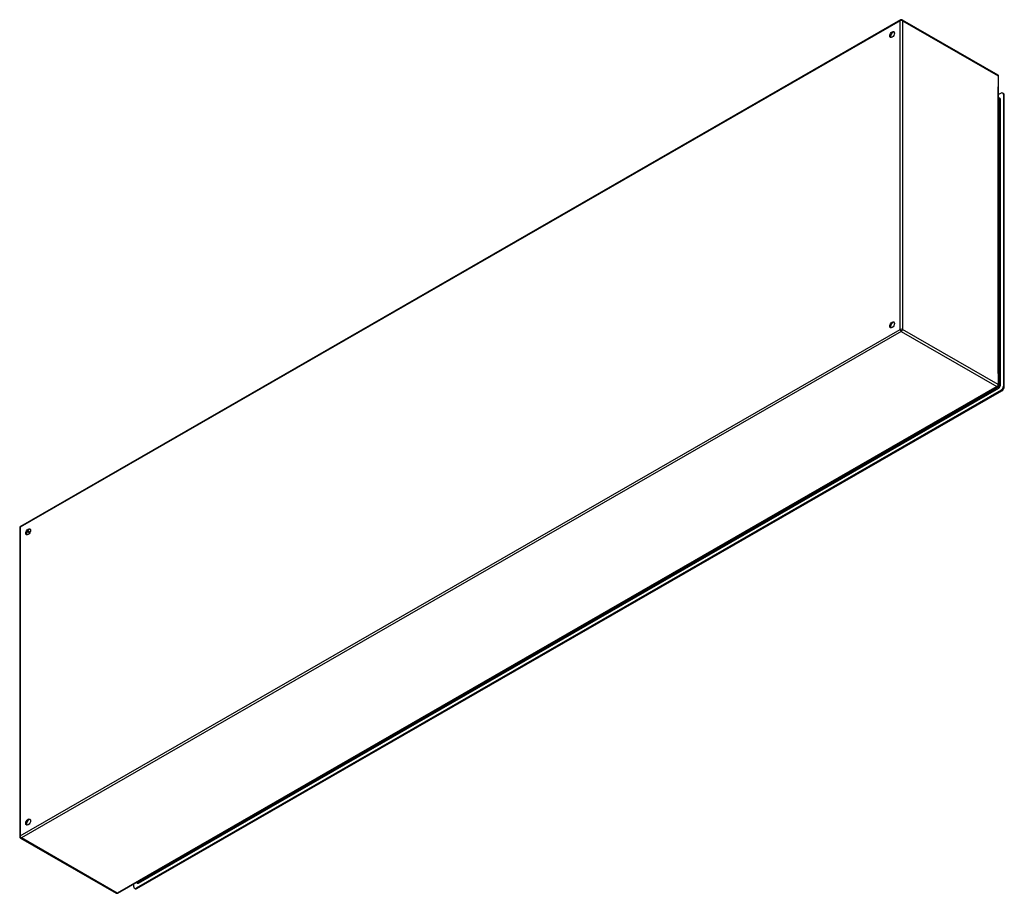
# Model space of a CAD drawing. Header units: inches. Extents: x 309.3 to 366.1, y 119.2 to 169.6.
import ezdxf

# ---------------------------------------------------------------- set-up
doc = ezdxf.new("R2010")
doc.units = ezdxf.units.IN
doc.header["$MEASUREMENT"] = 0
doc.layers.add('Visible Edges(ANSI)', color=7, linetype='Continuous', lineweight=25)
doc.layers.add('Visible Tangent Edges(ANSI)', color=7, linetype='Continuous', lineweight=25)

msp = doc.modelspace()

# ---------------------------------------------------------------- linework, layer by layer
at = {"layer": 'Visible Edges(ANSI)'}
for p, q in [((360.125, 169.574), (309.354, 140.337)), ((360.224, 169.574), (365.741, 166.398)), ((365.791, 148.488), (365.791, 166.312)), ((365.93, 165.34), (365.791, 165.26)), ((366.077, 165.322), (366.028, 165.35)), ((365.791, 165.066), (365.824, 165.047)), ((366.069, 165.26), (366.069, 148.432)), ((366.117, 148.405), (366.117, 165.232)), ((314.969, 119.164), (365.741, 148.402)), ((365.93, 148.191), (316.021, 119.45)), ((316.069, 119.422), (365.978, 148.163)), ((309.304, 140.251), (309.304, 122.427)), ((309.354, 122.341), (314.87, 119.164)), ((315.882, 119.531), (315.882, 119.69)), ((315.971, 119.413), (315.922, 119.44)), ((316.051, 119.787), (316.083, 119.769))]:
    msp.add_line(p, q, dxfattribs=at)
for centre, start, end in [((360.175, 169.489), 60.064, 119.936), ((365.692, 166.312), 0, 60.064), ((365.692, 148.488), 299.936, 0), ((309.403, 140.251), 119.936, 180), ((309.403, 122.427), 180, 240.064), ((314.92, 119.25), 240.064, 299.936)]:
    msp.add_arc(centre, 0.099, start, end, dxfattribs=at)
for centre, major_axis in [((359.644, 168.732), (-0.097, -0.169)), ((359.644, 151.972), (-0.097, -0.169)), ((309.793, 140.024), (0.097, 0.169)), ((309.793, 123.265), (0.097, 0.169))]:
    msp.add_ellipse(centre, major_axis=major_axis, ratio=0.578093, dxfattribs=at)
for centre, major_axis, start_param, end_param in [((359.692, 168.704), (0.097, 0.169), 0.24866, 2.892933), ((365.93, 165.179), (0.098, 0.171), 5.495853, 7.06665), ((365.978, 165.152), (0.098, 0.171), 5.495853, 6.283185), ((359.692, 151.944), (0.097, 0.169), 0.24866, 2.892933), ((365.93, 148.352), (-0.098, -0.171), 0.783464, 2.354261), ((365.978, 148.324), (0.098, 0.171), 3.925057, 5.495853), ((309.841, 139.997), (0.097, 0.169), 0.24866, 2.892933), ((309.841, 123.237), (0.097, 0.169), 0.24866, 2.892933), ((316.021, 119.611), (-0.098, -0.171), 5.495853, 7.06665), ((316.069, 119.583), (-0.098, -0.171), 0, 0.783464)]:
    msp.add_ellipse(centre, major_axis=major_axis, ratio=0.578093, start_param=start_param, end_param=end_param, dxfattribs=at)
at = {"layer": 'Visible Tangent Edges(ANSI)'}
for p, q in [((360.105, 169.529), (309.333, 140.292)), ((360.105, 151.705), (360.105, 169.529)), ((360.245, 169.529), (365.762, 166.352)), ((360.245, 169.529), (360.245, 151.705)), ((365.762, 166.352), (365.762, 165.718)), ((365.762, 149.162), (365.762, 165.718)), ((365.791, 165.033), (365.845, 165.001)), ((365.845, 165.001), (365.845, 148.482)), ((365.889, 148.482), (365.889, 165.001)), ((366.069, 165.26), (366.117, 165.232)), ((309.333, 122.467), (360.105, 151.705)), ((365.762, 148.528), (360.245, 151.705)), ((360.175, 151.584), (309.403, 122.346)), ((360.175, 151.584), (365.692, 148.407)), ((365.762, 149.162), (365.762, 148.528)), ((365.692, 148.407), (314.92, 119.169)), ((316.154, 119.736), (365.797, 148.323)), ((316.203, 119.815), (365.704, 148.32)), ((365.775, 148.361), (365.704, 148.32)), ((365.723, 148.391), (365.775, 148.361)), ((365.845, 148.482), (365.791, 148.514)), ((366.117, 148.405), (366.069, 148.432)), ((365.93, 148.191), (365.978, 148.163)), ((309.333, 140.292), (309.333, 122.467)), ((309.88, 139.951), (309.734, 140.035)), ((309.902, 139.989), (309.756, 140.073)), ((314.92, 119.169), (309.403, 122.346)), ((316.069, 119.422), (316.021, 119.45)), ((316.132, 119.774), (316.08, 119.804)), ((316.203, 119.815), (316.132, 119.774))]:
    msp.add_line(p, q, dxfattribs=at)
for centre, major_axis, ratio, start_param, end_param in [((360.175, 169.489), (-0.0494, 0.0858), 0.578093, 0, 0.787332), ((360.175, 169.489), (-0.099, 0), 0.575862, 3.926991, 5.497787), ((360.175, 169.489), (0.0494, 0.0858), 0.578093, 5.495853, 6.283185), ((365.692, 166.312), (0.0494, 0.0858), 0.578093, 5.495853, 6.283185), ((365.692, 166.312), (0.099, 0), 0.575862, 0, 0.785398), ((365.797, 164.949), (0.065, 0.113), 0.578093, 5.495853, 6.988298), ((365.775, 164.961), (0.0494, 0.0858), 0.578093, 5.495853, 6.283185), ((365.867, 165.014), (-0.031, 0), 0.575862, 0.785398, 2.356194), ((360.175, 151.665), (0.099, 0), 0.575862, 0.785398, 2.356194), ((360.175, 151.665), (-0.0494, 0.0858), 0.578093, 0.787332, 2.358128), ((360.175, 151.665), (0.0494, 0.0858), 0.578093, 3.925057, 5.495853), ((365.692, 148.488), (-0.0494, -0.0858), 0.578093, 0.783464, 2.354261), ((365.692, 148.488), (0.0494, -0.0858), 0.578093, 5.499721, 6.283185), ((365.692, 148.488), (0.099, 0), 0.575862, 0, 0.785398), ((365.775, 148.442), (-0.0494, -0.0858), 0.578093, 0.783464, 2.354261), ((365.775, 148.336), (-0.0155, 0.0269), 0.578093, 3.928925, 5.499721), ((365.797, 148.429), (0.065, 0.113), 0.578093, 3.925057, 5.495853), ((365.867, 148.495), (-0.031, 0), 0.575862, 0.785398, 2.356194), ((309.403, 140.251), (-0.0494, 0.0858), 0.578093, 0, 0.787332), ((309.403, 140.251), (-0.099, 0), 0.575862, 5.497787, 6.283185), ((309.403, 122.427), (-0.099, 0), 0.575862, 5.497787, 6.283185), ((309.403, 122.427), (0.0494, -0.0858), 0.578093, 3.928925, 5.499721), ((309.403, 122.427), (-0.0494, -0.0858), 0.578093, 0, 0.783464), ((316.154, 119.842), (-0.065, -0.113), 0.578093, 5.578073, 7.06665), ((316.132, 119.855), (-0.0494, -0.0858), 0.578093, 0, 0.783464), ((316.132, 119.748), (-0.0155, 0.0269), 0.578093, 3.928925, 5.499721), ((314.92, 119.25), (-0.0494, -0.0858), 0.578093, 0, 0.783464), ((314.92, 119.25), (0.0494, -0.0858), 0.578093, 5.499721, 6.283185)]:
    msp.add_ellipse(centre, major_axis=major_axis, ratio=ratio, start_param=start_param, end_param=end_param, dxfattribs=at)

doc.saveas('drawing.dxf')
